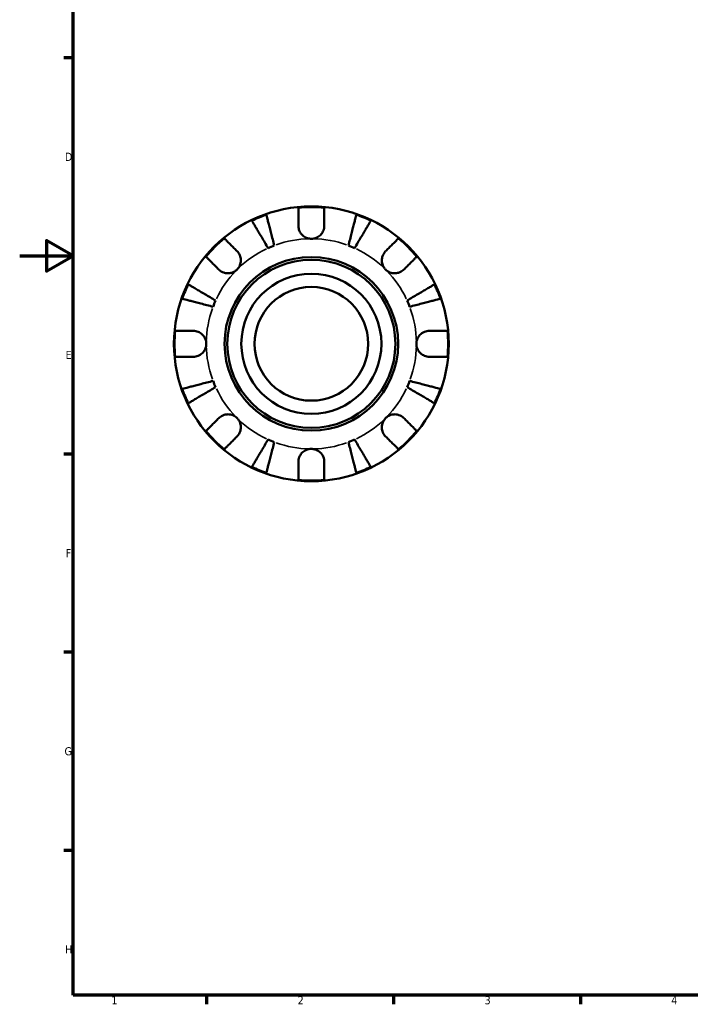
# Model space of a CAD drawing. Header units: millimetres. Extents: x 0 to 903, y 0 to 771.
# Tile 1 of 5: x 0 to 251, y 17 to 386. Entities that reach past the tile are written whole.
import ezdxf

# ---------------------------------------------------------------- set-up
doc = ezdxf.new("R2010")
doc.units = ezdxf.units.MM
for name, color, linetype, lineweight in [('Border (ANSI)', 7, 'Continuous', 70), ('Visible (ANSI)', 7, 'Continuous', 50), ('Visible Narrow (ANSI)', 7, 'Continuous', 35)]:
    doc.layers.add(name, color=color, linetype=linetype, lineweight=lineweight)
doc.styles.add('Note Text (ANSI)', font='tahoma.ttf')

# ---------------------------------------------------------------- blocks, each defined once
blk = doc.blocks.new('Borders Default Border')
at = {"layer": 'Border (ANSI)'}
for p, q in [((20, 371.25), (16.55, 371.25)), ((20, 222.75), (16.55, 222.75)), ((20, 148.5), (16.55, 148.5)), ((20, 74.25), (16.55, 74.25)), ((70.08, 20), (70.08, 16.55)), ((140.17, 20), (140.17, 16.55)), ((210.25, 20), (210.25, 16.55))]:
    blk.add_line(p, q, dxfattribs=at)
at = {"layer": 'Border (ANSI)', "flags": 128}
for points in [[(20, 20), (20, 574), (821, 574), (821, 20), (20, 20)], [(0, 297), (20, 297), (10, 302.77), (10, 291.23), (20, 297)]]:
    blk.add_lwpolyline(points, dxfattribs=at)
at = {"layer": 'Border (ANSI)', "color": 230, "true_color": 0xff0080, "char_height": 3.05, "attachment_point": 7, "style": 'Note Text (ANSI)'}
for s, insert in [('D', (16.96, 332.6)), ('E', (17.21, 258.35)), ('F', (17.29, 184.1)), ('G', (16.81, 109.79)), ('H', (16.97, 35.6)), ('1', (34.35, 16.55)), ('2', (104.2, 16.55)), ('3', (174.26, 16.49)), ('4', (244.23, 16.55))]:
    blk.add_mtext(s, dxfattribs=dict(at, insert=insert))

msp = doc.modelspace()

# ---------------------------------------------------------------- linework, layer by layer
at = {"layer": 'Visible (ANSI)'}
for radius in [51.5, 32.53, 31.5, 26.25, 21.301]:
    msp.add_circle((109.331, 264.055), radius, dxfattribs=at)
for radius, start, end in [(51.255, 84.57027, 95.42973), (51.255, 109.23324, 115.76676), (51.255, 64.23324, 70.76676), (51.255, 129.57027, 140.42973), (51.255, 39.57027, 50.42973), (39.375, 110.66622, 114.33378), (39.375, 65.66622, 69.33378), (51.255, 154.23324, 160.76676), (51.255, 19.23324, 25.76676), (39.375, 155.66622, 159.33378), (39.375, 20.66622, 24.33378), (51.255, 174.57027, 185.42973), (51.255, 354.57027, 5.42973), (39.375, 200.66622, 204.33378), (39.375, 335.66622, 339.33378), (51.255, 199.23324, 205.76676), (51.255, 334.23324, 340.76676), (51.255, 219.57027, 230.42973), (51.255, 309.57027, 320.42973), (39.375, 245.66622, 249.33378), (39.375, 290.66622, 294.33378), (51.255, 244.23324, 250.76676), (51.255, 289.23324, 295.76676), (51.255, 264.57027, 275.42973)]:
    msp.add_arc((109.331, 264.055), radius, start, end, dxfattribs=at)
for points, knots in [([(104.481, 308.28), (104.481, 308.83), (104.481, 309.39), (104.481, 310.602), (104.481, 311.236), (104.481, 312.298), (104.481, 312.825), (104.481, 313.734), (104.481, 314.116), (104.481, 314.682), (104.481, 314.921), (104.481, 315.08)], [5.9143146, 5.9143146, 5.9143146, 5.9143146, 6.0897305, 6.0897305, 6.3151304, 6.3151304, 6.5397196, 6.5397196, 6.7643088, 6.7643088, 6.9824261, 6.9824261, 6.9824261, 6.9824261]), ([(114.181, 315.08), (114.181, 314.921), (114.181, 314.682), (114.181, 314.116), (114.181, 313.734), (114.181, 312.825), (114.181, 312.298), (114.181, 311.236), (114.181, 310.602), (114.181, 309.39), (114.181, 308.83), (114.181, 308.28)], [0.2300371, 0.2300371, 0.2300371, 0.2300371, 0.4481544, 0.4481544, 0.6727436, 0.6727436, 0.8973328, 0.8973328, 1.1227327, 1.1227327, 1.2981486, 1.2981486, 1.2981486, 1.2981486]), ([(93.106, 299.932), (92.724, 300.581), (92.306, 301.29), (91.488, 302.679), (91.088, 303.358), (90.382, 304.556), (90.012, 305.185), (89.321, 306.358), (89, 306.903), (88.461, 307.818), (88.194, 308.271), (87.733, 309.054), (87.539, 309.383), (87.252, 309.87), (87.131, 310.077), (87.05, 310.214)], [5.4054322, 5.4054322, 5.4054322, 5.4054322, 5.6314379, 5.6314379, 5.8574437, 5.8574437, 6.0826169, 6.0826169, 6.3077901, 6.3077901, 6.5323479, 6.5323479, 6.7569058, 6.7569058, 6.9752088, 6.9752088, 6.9752088, 6.9752088]), ([(92.447, 312.449), (92.486, 312.295), (92.546, 312.063), (92.688, 311.516), (92.784, 311.146), (93.011, 310.267), (93.143, 309.757), (93.409, 308.73), (93.567, 308.117), (93.908, 306.798), (94.091, 306.092), (94.439, 304.746), (94.636, 303.983), (95.04, 302.422), (95.246, 301.626), (95.434, 300.897)], [0.2300349, 0.2300349, 0.2300349, 0.2300349, 0.4483378, 0.4483378, 0.6728957, 0.6728957, 0.8974535, 0.8974535, 1.1226267, 1.1226267, 1.3478, 1.3478, 1.5738057, 1.5738057, 1.7998115, 1.7998115, 1.7998115, 1.7998115]), ([(123.227, 300.897), (123.416, 301.626), (123.622, 302.422), (124.025, 303.983), (124.223, 304.746), (124.571, 306.092), (124.753, 306.798), (125.094, 308.117), (125.253, 308.73), (125.519, 309.757), (125.65, 310.267), (125.878, 311.146), (125.973, 311.516), (126.115, 312.063), (126.175, 312.295), (126.215, 312.449)], [5.4054322, 5.4054322, 5.4054322, 5.4054322, 5.6314379, 5.6314379, 5.8574437, 5.8574437, 6.0826169, 6.0826169, 6.3077901, 6.3077901, 6.5323479, 6.5323479, 6.7569058, 6.7569058, 6.9752088, 6.9752088, 6.9752088, 6.9752088]), ([(131.612, 310.214), (131.531, 310.077), (131.409, 309.87), (131.122, 309.383), (130.928, 309.054), (130.467, 308.271), (130.2, 307.818), (129.662, 306.903), (129.341, 306.358), (128.649, 305.185), (128.279, 304.556), (127.574, 303.358), (127.173, 302.679), (126.355, 301.29), (125.938, 300.581), (125.555, 299.932)], [0.2300349, 0.2300349, 0.2300349, 0.2300349, 0.4483378, 0.4483378, 0.6728957, 0.6728957, 0.8974535, 0.8974535, 1.1226267, 1.1226267, 1.3478, 1.3478, 1.5738057, 1.5738057, 1.7998115, 1.7998115, 1.7998115, 1.7998115]), ([(109.331, 303.43), (108.845, 303.43), (108.363, 303.503), (107.378, 303.807), (106.888, 304.055), (106.05, 304.674), (105.699, 305.028), (105.158, 305.771), (104.957, 306.143), (104.713, 306.776), (104.64, 307.023), (104.539, 307.496), (104.508, 307.721), (104.485, 308.057), (104.481, 308.169), (104.481, 308.28)], [0, 0, 0, 0, 0.14558971, 0.14558971, 0.30930841, 0.30930841, 0.45830506, 0.45830506, 0.58735107, 0.58735107, 0.66775406, 0.66775406, 0.73999155, 0.73999155, 0.77632248, 0.77632248, 0.77632248, 0.77632248]), ([(114.181, 308.28), (114.181, 308.076), (114.168, 307.87), (114.112, 307.437), (114.067, 307.212), (113.926, 306.702), (113.82, 306.421), (113.443, 305.649), (113.112, 305.191), (112.27, 304.375), (111.759, 304.038), (110.607, 303.558), (109.973, 303.43), (109.331, 303.43)], [-0.78516465, -0.78516465, -0.78516465, -0.78516465, -0.71674204, -0.71674204, -0.64259311, -0.64259311, -0.54817339, -0.54817339, -0.37584493, -0.37584493, -0.19265918, -0.19265918, 0, 0, 0, 0]), ([(76.68, 303.565), (76.793, 303.452), (76.962, 303.283), (77.362, 302.883), (77.632, 302.613), (78.275, 301.97), (78.647, 301.597), (79.398, 300.846), (79.846, 300.398), (80.704, 299.541), (81.1, 299.145), (81.488, 298.756)], [0.2300371, 0.2300371, 0.2300371, 0.2300371, 0.4481544, 0.4481544, 0.6727436, 0.6727436, 0.8973328, 0.8973328, 1.1227327, 1.1227327, 1.2981486, 1.2981486, 1.2981486, 1.2981486]), ([(137.173, 298.756), (137.562, 299.145), (137.958, 299.541), (138.815, 300.398), (139.263, 300.846), (140.014, 301.597), (140.387, 301.97), (141.029, 302.613), (141.299, 302.883), (141.699, 303.283), (141.869, 303.452), (141.981, 303.565)], [5.9143146, 5.9143146, 5.9143146, 5.9143146, 6.0897305, 6.0897305, 6.3151304, 6.3151304, 6.5397196, 6.5397196, 6.7643088, 6.7643088, 6.9824261, 6.9824261, 6.9824261, 6.9824261]), ([(74.629, 291.898), (74.241, 292.286), (73.845, 292.682), (72.987, 293.539), (72.54, 293.987), (71.788, 294.738), (71.416, 295.111), (70.773, 295.754), (70.503, 296.024), (70.103, 296.424), (69.934, 296.593), (69.821, 296.706)], [5.9143146, 5.9143146, 5.9143146, 5.9143146, 6.0897305, 6.0897305, 6.3151304, 6.3151304, 6.5397196, 6.5397196, 6.7643088, 6.7643088, 6.9824261, 6.9824261, 6.9824261, 6.9824261]), ([(81.488, 298.756), (81.57, 298.674), (81.65, 298.589), (81.929, 298.266), (82.112, 298.01), (82.44, 297.435), (82.581, 297.115), (82.838, 296.295), (82.915, 295.787), (82.901, 294.659), (82.778, 294.052), (82.301, 292.89), (81.942, 292.351), (81.488, 291.898)], [-0.78090098, -0.78090098, -0.78090098, -0.78090098, -0.74249641, -0.74249641, -0.64168011, -0.64168011, -0.53308797, -0.53308797, -0.37727943, -0.37727943, -0.19250343, -0.19250343, 0, 0, 0, 0]), ([(137.173, 291.898), (136.905, 292.166), (136.669, 292.464), (136.258, 293.133), (136.09, 293.503), (135.813, 294.396), (135.741, 294.922), (135.767, 295.952), (135.857, 296.444), (136.131, 297.235), (136.275, 297.542), (136.613, 298.104), (136.803, 298.358), (137.065, 298.646), (137.118, 298.702), (137.173, 298.756)], [0, 0, 0, 0, 0.11375655, 0.11375655, 0.23538098, 0.23538098, 0.39430899, 0.39430899, 0.54630686, 0.54630686, 0.65204055, 0.65204055, 0.75381821, 0.75381821, 0.77933795, 0.77933795, 0.77933795, 0.77933795]), ([(148.84, 296.706), (148.728, 296.593), (148.558, 296.424), (148.158, 296.024), (147.888, 295.754), (147.245, 295.111), (146.873, 294.738), (146.122, 293.987), (145.674, 293.539), (144.816, 292.682), (144.421, 292.286), (144.032, 291.898)], [0.2300371, 0.2300371, 0.2300371, 0.2300371, 0.4481544, 0.4481544, 0.6727436, 0.6727436, 0.8973328, 0.8973328, 1.1227327, 1.1227327, 1.2981486, 1.2981486, 1.2981486, 1.2981486]), ([(81.488, 291.898), (81.22, 291.629), (80.922, 291.394), (80.253, 290.983), (79.883, 290.815), (78.99, 290.538), (78.464, 290.465), (77.434, 290.491), (76.941, 290.582), (76.151, 290.855), (75.844, 291), (75.282, 291.338), (75.028, 291.528), (74.74, 291.789), (74.684, 291.843), (74.629, 291.898)], [0, 0, 0, 0, 0.11375655, 0.11375655, 0.23538098, 0.23538098, 0.39430899, 0.39430899, 0.54630686, 0.54630686, 0.65204055, 0.65204055, 0.75381821, 0.75381821, 0.77933795, 0.77933795, 0.77933795, 0.77933795]), ([(144.032, 291.898), (143.95, 291.816), (143.864, 291.736), (143.542, 291.457), (143.286, 291.274), (142.71, 290.945), (142.391, 290.805), (141.571, 290.548), (141.062, 290.471), (139.934, 290.484), (139.327, 290.607), (138.166, 291.085), (137.627, 291.444), (137.173, 291.898)], [-0.78090098, -0.78090098, -0.78090098, -0.78090098, -0.74249641, -0.74249641, -0.64168011, -0.64168011, -0.53308797, -0.53308797, -0.37727943, -0.37727943, -0.19250343, -0.19250343, 0, 0, 0, 0]), ([(63.172, 286.336), (63.309, 286.255), (63.515, 286.134), (64.003, 285.847), (64.332, 285.653), (65.114, 285.192), (65.568, 284.925), (66.483, 284.386), (67.028, 284.065), (68.201, 283.374), (68.83, 283.003), (70.027, 282.298), (70.707, 281.898), (72.096, 281.08), (72.805, 280.662), (73.454, 280.28)], [0.2300349, 0.2300349, 0.2300349, 0.2300349, 0.4483378, 0.4483378, 0.6728957, 0.6728957, 0.8974535, 0.8974535, 1.1226267, 1.1226267, 1.3478, 1.3478, 1.5738057, 1.5738057, 1.7998115, 1.7998115, 1.7998115, 1.7998115]), ([(145.208, 280.28), (145.857, 280.662), (146.566, 281.08), (147.954, 281.898), (148.634, 282.298), (149.832, 283.003), (150.46, 283.374), (151.634, 284.065), (152.179, 284.386), (153.093, 284.925), (153.547, 285.192), (154.33, 285.653), (154.658, 285.847), (155.146, 286.134), (155.352, 286.255), (155.49, 286.336)], [5.4054322, 5.4054322, 5.4054322, 5.4054322, 5.6314379, 5.6314379, 5.8574437, 5.8574437, 6.0826169, 6.0826169, 6.3077901, 6.3077901, 6.5323479, 6.5323479, 6.7569058, 6.7569058, 6.9752088, 6.9752088, 6.9752088, 6.9752088]), ([(72.489, 277.952), (71.76, 278.14), (70.963, 278.346), (69.403, 278.75), (68.639, 278.947), (67.294, 279.295), (66.588, 279.478), (65.269, 279.819), (64.656, 279.977), (63.629, 280.243), (63.119, 280.375), (62.24, 280.602), (61.87, 280.698), (61.322, 280.84), (61.091, 280.899), (60.936, 280.939)], [5.4054322, 5.4054322, 5.4054322, 5.4054322, 5.6314379, 5.6314379, 5.8574437, 5.8574437, 6.0826169, 6.0826169, 6.3077901, 6.3077901, 6.5323479, 6.5323479, 6.7569058, 6.7569058, 6.9752088, 6.9752088, 6.9752088, 6.9752088]), ([(157.725, 280.939), (157.571, 280.899), (157.339, 280.84), (156.791, 280.698), (156.422, 280.602), (155.542, 280.375), (155.032, 280.243), (154.005, 279.977), (153.393, 279.819), (152.074, 279.478), (151.368, 279.295), (150.022, 278.947), (149.258, 278.75), (147.698, 278.346), (146.901, 278.14), (146.172, 277.952)], [0.2300349, 0.2300349, 0.2300349, 0.2300349, 0.4483378, 0.4483378, 0.6728957, 0.6728957, 0.8974535, 0.8974535, 1.1226267, 1.1226267, 1.3478, 1.3478, 1.5738057, 1.5738057, 1.7998115, 1.7998115, 1.7998115, 1.7998115]), ([(58.306, 268.905), (58.465, 268.905), (58.704, 268.905), (59.27, 268.905), (59.652, 268.905), (60.561, 268.905), (61.088, 268.905), (62.15, 268.905), (62.784, 268.905), (63.996, 268.905), (64.556, 268.905), (65.106, 268.905)], [0.2300371, 0.2300371, 0.2300371, 0.2300371, 0.4481544, 0.4481544, 0.6727436, 0.6727436, 0.8973328, 0.8973328, 1.1227327, 1.1227327, 1.2981486, 1.2981486, 1.2981486, 1.2981486]), ([(65.106, 268.905), (65.258, 268.905), (65.411, 268.898), (65.844, 268.857), (66.124, 268.806), (66.717, 268.641), (67.027, 268.521), (67.787, 268.13), (68.212, 267.817), (69.006, 267.002), (69.346, 266.487), (69.829, 265.331), (69.956, 264.696), (69.956, 264.055)], [-0.77507703, -0.77507703, -0.77507703, -0.77507703, -0.72560399, -0.72560399, -0.63594265, -0.63594265, -0.53365641, -0.53365641, -0.3753162, -0.3753162, -0.19216783, -0.19216783, 0, 0, 0, 0]), ([(148.706, 264.055), (148.706, 264.491), (148.764, 264.924), (149.007, 265.806), (149.202, 266.246), (149.791, 267.175), (150.219, 267.628), (151.056, 268.232), (151.42, 268.429), (152.08, 268.685), (152.365, 268.766), (152.946, 268.876), (153.239, 268.903), (153.537, 268.905), (153.546, 268.905), (153.556, 268.905)], [-3.37535926, -3.37535926, -3.37535926, -3.37535926, -3.24472064, -3.24472064, -3.10081281, -3.10081281, -2.91318515, -2.91318515, -2.78540812, -2.78540812, -2.69094331, -2.69094331, -2.59427293, -2.59427293, -2.59108226, -2.59108226, -2.59108226, -2.59108226]), ([(153.556, 268.905), (154.106, 268.905), (154.665, 268.905), (155.878, 268.905), (156.511, 268.905), (157.573, 268.905), (158.1, 268.905), (159.009, 268.905), (159.391, 268.905), (159.957, 268.905), (160.197, 268.905), (160.356, 268.905)], [5.9143146, 5.9143146, 5.9143146, 5.9143146, 6.0897305, 6.0897305, 6.3151304, 6.3151304, 6.5397196, 6.5397196, 6.7643088, 6.7643088, 6.9824261, 6.9824261, 6.9824261, 6.9824261]), ([(69.956, 264.055), (69.956, 263.62), (69.897, 263.186), (69.654, 262.304), (69.459, 261.864), (68.871, 260.935), (68.442, 260.482), (67.605, 259.878), (67.241, 259.682), (66.582, 259.425), (66.296, 259.344), (65.716, 259.234), (65.423, 259.207), (65.125, 259.205), (65.115, 259.205), (65.106, 259.205)], [-3.37535926, -3.37535926, -3.37535926, -3.37535926, -3.24472064, -3.24472064, -3.10081281, -3.10081281, -2.91318515, -2.91318515, -2.78540812, -2.78540812, -2.69094331, -2.69094331, -2.59427293, -2.59427293, -2.59108226, -2.59108226, -2.59108226, -2.59108226]), ([(153.556, 259.205), (153.404, 259.205), (153.25, 259.212), (152.817, 259.254), (152.538, 259.305), (151.944, 259.469), (151.634, 259.589), (150.874, 259.981), (150.45, 260.293), (149.655, 261.109), (149.315, 261.623), (148.833, 262.78), (148.706, 263.415), (148.706, 264.055)], [-0.77507703, -0.77507703, -0.77507703, -0.77507703, -0.72560399, -0.72560399, -0.63594265, -0.63594265, -0.53365641, -0.53365641, -0.3753162, -0.3753162, -0.19216783, -0.19216783, 0, 0, 0, 0]), ([(65.106, 259.205), (64.556, 259.205), (63.996, 259.205), (62.784, 259.205), (62.15, 259.205), (61.088, 259.205), (60.561, 259.205), (59.652, 259.205), (59.27, 259.205), (58.704, 259.205), (58.465, 259.205), (58.306, 259.205)], [5.9143146, 5.9143146, 5.9143146, 5.9143146, 6.0897305, 6.0897305, 6.3151304, 6.3151304, 6.5397196, 6.5397196, 6.7643088, 6.7643088, 6.9824261, 6.9824261, 6.9824261, 6.9824261]), ([(160.356, 259.205), (160.197, 259.205), (159.957, 259.205), (159.391, 259.205), (159.009, 259.205), (158.1, 259.205), (157.573, 259.205), (156.511, 259.205), (155.878, 259.205), (154.665, 259.205), (154.106, 259.205), (153.556, 259.205)], [0.2300371, 0.2300371, 0.2300371, 0.2300371, 0.4481544, 0.4481544, 0.6727436, 0.6727436, 0.8973328, 0.8973328, 1.1227327, 1.1227327, 1.2981486, 1.2981486, 1.2981486, 1.2981486]), ([(60.936, 247.171), (61.091, 247.211), (61.322, 247.271), (61.87, 247.413), (62.24, 247.508), (63.119, 247.736), (63.629, 247.867), (64.656, 248.133), (65.269, 248.291), (66.588, 248.633), (67.294, 248.815), (68.639, 249.163), (69.403, 249.361), (70.963, 249.764), (71.76, 249.97), (72.489, 250.159)], [0.2300349, 0.2300349, 0.2300349, 0.2300349, 0.4483378, 0.4483378, 0.6728957, 0.6728957, 0.8974535, 0.8974535, 1.1226267, 1.1226267, 1.3478, 1.3478, 1.5738057, 1.5738057, 1.7998115, 1.7998115, 1.7998115, 1.7998115]), ([(73.454, 247.831), (72.805, 247.448), (72.096, 247.031), (70.707, 246.213), (70.027, 245.812), (68.83, 245.107), (68.201, 244.737), (67.028, 244.045), (66.483, 243.724), (65.568, 243.186), (65.114, 242.918), (64.332, 242.457), (64.003, 242.264), (63.515, 241.977), (63.309, 241.855), (63.172, 241.774)], [5.4054322, 5.4054322, 5.4054322, 5.4054322, 5.6314379, 5.6314379, 5.8574437, 5.8574437, 6.0826169, 6.0826169, 6.3077901, 6.3077901, 6.5323479, 6.5323479, 6.7569058, 6.7569058, 6.9752088, 6.9752088, 6.9752088, 6.9752088]), ([(155.49, 241.774), (155.352, 241.855), (155.146, 241.977), (154.658, 242.264), (154.33, 242.457), (153.547, 242.918), (153.093, 243.186), (152.179, 243.724), (151.634, 244.045), (150.46, 244.737), (149.832, 245.107), (148.634, 245.812), (147.954, 246.213), (146.566, 247.031), (145.857, 247.448), (145.208, 247.831)], [0.2300349, 0.2300349, 0.2300349, 0.2300349, 0.4483378, 0.4483378, 0.6728957, 0.6728957, 0.8974535, 0.8974535, 1.1226267, 1.1226267, 1.3478, 1.3478, 1.5738057, 1.5738057, 1.7998115, 1.7998115, 1.7998115, 1.7998115]), ([(146.172, 250.159), (146.901, 249.97), (147.698, 249.764), (149.258, 249.361), (150.022, 249.163), (151.368, 248.815), (152.074, 248.633), (153.393, 248.291), (154.005, 248.133), (155.032, 247.867), (155.542, 247.736), (156.422, 247.508), (156.791, 247.413), (157.339, 247.271), (157.571, 247.211), (157.725, 247.171)], [5.4054322, 5.4054322, 5.4054322, 5.4054322, 5.6314379, 5.6314379, 5.8574437, 5.8574437, 6.0826169, 6.0826169, 6.3077901, 6.3077901, 6.5323479, 6.5323479, 6.7569058, 6.7569058, 6.9752088, 6.9752088, 6.9752088, 6.9752088]), ([(69.821, 231.405), (69.934, 231.517), (70.103, 231.686), (70.503, 232.087), (70.773, 232.357), (71.416, 232.999), (71.788, 233.372), (72.54, 234.123), (72.987, 234.571), (73.845, 235.428), (74.241, 235.824), (74.629, 236.213)], [0.2300371, 0.2300371, 0.2300371, 0.2300371, 0.4481544, 0.4481544, 0.6727436, 0.6727436, 0.8973328, 0.8973328, 1.1227327, 1.1227327, 1.2981486, 1.2981486, 1.2981486, 1.2981486]), ([(74.629, 236.213), (74.711, 236.295), (74.797, 236.375), (75.12, 236.654), (75.376, 236.836), (75.951, 237.165), (76.27, 237.305), (77.091, 237.563), (77.599, 237.639), (78.727, 237.626), (79.334, 237.503), (80.496, 237.025), (81.035, 236.667), (81.488, 236.213)], [-0.78090098, -0.78090098, -0.78090098, -0.78090098, -0.74249641, -0.74249641, -0.64168011, -0.64168011, -0.53308797, -0.53308797, -0.37727943, -0.37727943, -0.19250343, -0.19250343, 0, 0, 0, 0]), ([(81.488, 236.213), (81.757, 235.945), (81.992, 235.646), (82.403, 234.978), (82.571, 234.607), (82.848, 233.715), (82.921, 233.188), (82.895, 232.158), (82.804, 231.666), (82.531, 230.875), (82.386, 230.568), (82.048, 230.006), (81.858, 229.753), (81.597, 229.465), (81.543, 229.409), (81.488, 229.354)], [0, 0, 0, 0, 0.11375655, 0.11375655, 0.23538098, 0.23538098, 0.39430899, 0.39430899, 0.54630686, 0.54630686, 0.65204055, 0.65204055, 0.75381821, 0.75381821, 0.77933795, 0.77933795, 0.77933795, 0.77933795]), ([(137.173, 229.354), (137.091, 229.436), (137.011, 229.521), (136.732, 229.844), (136.55, 230.1), (136.221, 230.676), (136.08, 230.995), (135.823, 231.815), (135.747, 232.324), (135.76, 233.452), (135.883, 234.059), (136.36, 235.22), (136.719, 235.759), (137.173, 236.213)], [-0.78090098, -0.78090098, -0.78090098, -0.78090098, -0.74249641, -0.74249641, -0.64168011, -0.64168011, -0.53308797, -0.53308797, -0.37727943, -0.37727943, -0.19250343, -0.19250343, 0, 0, 0, 0]), ([(137.173, 236.213), (137.441, 236.481), (137.74, 236.717), (138.408, 237.128), (138.779, 237.296), (139.671, 237.572), (140.198, 237.645), (141.228, 237.619), (141.72, 237.529), (142.511, 237.255), (142.818, 237.111), (143.38, 236.773), (143.633, 236.583), (143.921, 236.321), (143.977, 236.267), (144.032, 236.213)], [0, 0, 0, 0, 0.11375655, 0.11375655, 0.23538098, 0.23538098, 0.39430899, 0.39430899, 0.54630686, 0.54630686, 0.65204055, 0.65204055, 0.75381821, 0.75381821, 0.77933795, 0.77933795, 0.77933795, 0.77933795]), ([(144.032, 236.213), (144.421, 235.824), (144.816, 235.428), (145.674, 234.571), (146.122, 234.123), (146.873, 233.372), (147.245, 232.999), (147.888, 232.357), (148.158, 232.087), (148.558, 231.686), (148.728, 231.517), (148.84, 231.405)], [5.9143146, 5.9143146, 5.9143146, 5.9143146, 6.0897305, 6.0897305, 6.3151304, 6.3151304, 6.5397196, 6.5397196, 6.7643088, 6.7643088, 6.9824261, 6.9824261, 6.9824261, 6.9824261]), ([(81.488, 229.354), (81.1, 228.965), (80.704, 228.569), (79.846, 227.712), (79.398, 227.264), (78.647, 226.513), (78.275, 226.14), (77.632, 225.498), (77.362, 225.228), (76.962, 224.828), (76.793, 224.658), (76.68, 224.546)], [5.9143146, 5.9143146, 5.9143146, 5.9143146, 6.0897305, 6.0897305, 6.3151304, 6.3151304, 6.5397196, 6.5397196, 6.7643088, 6.7643088, 6.9824261, 6.9824261, 6.9824261, 6.9824261]), ([(141.981, 224.546), (141.869, 224.658), (141.699, 224.828), (141.299, 225.228), (141.029, 225.498), (140.387, 226.14), (140.014, 226.513), (139.263, 227.264), (138.815, 227.712), (137.958, 228.569), (137.562, 228.965), (137.173, 229.354)], [0.2300371, 0.2300371, 0.2300371, 0.2300371, 0.4481544, 0.4481544, 0.6727436, 0.6727436, 0.8973328, 0.8973328, 1.1227327, 1.1227327, 1.2981486, 1.2981486, 1.2981486, 1.2981486]), ([(87.05, 217.896), (87.131, 218.034), (87.252, 218.24), (87.539, 218.727), (87.733, 219.056), (88.194, 219.839), (88.461, 220.293), (89, 221.207), (89.321, 221.752), (90.012, 222.926), (90.382, 223.554), (91.088, 224.752), (91.488, 225.432), (92.306, 226.82), (92.724, 227.529), (93.106, 228.178)], [0.2300349, 0.2300349, 0.2300349, 0.2300349, 0.4483378, 0.4483378, 0.6728957, 0.6728957, 0.8974535, 0.8974535, 1.1226267, 1.1226267, 1.3478, 1.3478, 1.5738057, 1.5738057, 1.7998115, 1.7998115, 1.7998115, 1.7998115]), ([(95.434, 227.214), (95.246, 226.485), (95.04, 225.688), (94.636, 224.128), (94.439, 223.364), (94.091, 222.018), (93.908, 221.312), (93.567, 219.993), (93.409, 219.381), (93.143, 218.353), (93.011, 217.844), (92.784, 216.964), (92.688, 216.595), (92.546, 216.047), (92.486, 215.815), (92.447, 215.661)], [5.4054322, 5.4054322, 5.4054322, 5.4054322, 5.6314379, 5.6314379, 5.8574437, 5.8574437, 6.0826169, 6.0826169, 6.3077901, 6.3077901, 6.5323479, 6.5323479, 6.7569058, 6.7569058, 6.9752088, 6.9752088, 6.9752088, 6.9752088]), ([(126.215, 215.661), (126.175, 215.815), (126.115, 216.047), (125.973, 216.595), (125.878, 216.964), (125.65, 217.844), (125.519, 218.353), (125.253, 219.381), (125.094, 219.993), (124.753, 221.312), (124.571, 222.018), (124.223, 223.364), (124.025, 224.128), (123.622, 225.688), (123.416, 226.485), (123.227, 227.214)], [0.2300349, 0.2300349, 0.2300349, 0.2300349, 0.4483378, 0.4483378, 0.6728957, 0.6728957, 0.8974535, 0.8974535, 1.1226267, 1.1226267, 1.3478, 1.3478, 1.5738057, 1.5738057, 1.7998115, 1.7998115, 1.7998115, 1.7998115]), ([(125.555, 228.178), (125.938, 227.529), (126.355, 226.82), (127.173, 225.432), (127.574, 224.752), (128.279, 223.554), (128.649, 222.926), (129.341, 221.752), (129.662, 221.207), (130.2, 220.293), (130.467, 219.839), (130.928, 219.056), (131.122, 218.727), (131.409, 218.24), (131.531, 218.034), (131.612, 217.896)], [5.4054322, 5.4054322, 5.4054322, 5.4054322, 5.6314379, 5.6314379, 5.8574437, 5.8574437, 6.0826169, 6.0826169, 6.3077901, 6.3077901, 6.5323479, 6.5323479, 6.7569058, 6.7569058, 6.9752088, 6.9752088, 6.9752088, 6.9752088]), ([(104.481, 219.83), (104.481, 219.982), (104.488, 220.136), (104.529, 220.569), (104.58, 220.848), (104.745, 221.442), (104.865, 221.752), (105.256, 222.512), (105.568, 222.936), (106.384, 223.731), (106.899, 224.071), (108.055, 224.553), (108.69, 224.68), (109.331, 224.68)], [-0.77507703, -0.77507703, -0.77507703, -0.77507703, -0.72560399, -0.72560399, -0.63594265, -0.63594265, -0.53365641, -0.53365641, -0.3753162, -0.3753162, -0.19216783, -0.19216783, 0, 0, 0, 0]), ([(109.331, 224.68), (109.766, 224.68), (110.2, 224.622), (111.082, 224.378), (111.521, 224.183), (112.451, 223.595), (112.904, 223.167), (113.508, 222.33), (113.704, 221.966), (113.96, 221.306), (114.041, 221.021), (114.151, 220.44), (114.179, 220.147), (114.181, 219.849), (114.181, 219.84), (114.181, 219.83)], [-3.37535926, -3.37535926, -3.37535926, -3.37535926, -3.24472064, -3.24472064, -3.10081281, -3.10081281, -2.91318515, -2.91318515, -2.78540812, -2.78540812, -2.69094331, -2.69094331, -2.59427293, -2.59427293, -2.59108226, -2.59108226, -2.59108226, -2.59108226]), ([(104.481, 213.03), (104.481, 213.189), (104.481, 213.429), (104.481, 213.995), (104.481, 214.377), (104.481, 215.286), (104.481, 215.812), (104.481, 216.875), (104.481, 217.508), (104.481, 218.721), (104.481, 219.28), (104.481, 219.83)], [0.2300371, 0.2300371, 0.2300371, 0.2300371, 0.4481544, 0.4481544, 0.6727436, 0.6727436, 0.8973328, 0.8973328, 1.1227327, 1.1227327, 1.2981486, 1.2981486, 1.2981486, 1.2981486]), ([(114.181, 219.83), (114.181, 219.28), (114.181, 218.721), (114.181, 217.508), (114.181, 216.875), (114.181, 215.812), (114.181, 215.286), (114.181, 214.377), (114.181, 213.995), (114.181, 213.429), (114.181, 213.189), (114.181, 213.03)], [5.9143146, 5.9143146, 5.9143146, 5.9143146, 6.0897305, 6.0897305, 6.3151304, 6.3151304, 6.5397196, 6.5397196, 6.7643088, 6.7643088, 6.9824261, 6.9824261, 6.9824261, 6.9824261])]:
    msp.add_open_spline(points, degree=3, knots=knots, dxfattribs=at)
at = {"layer": 'Visible Narrow (ANSI)'}
for start, end in [(91.03331, 109.63291), (70.36709, 88.96669), (115.36709, 133.96669), (46.03331, 64.63291), (136.03331, 154.63291), (25.36709, 43.96669), (160.36709, 178.96669), (1.03331, 19.63291), (181.03331, 199.63291), (340.36709, 358.96669), (205.36709, 223.96669), (316.03331, 334.63291), (226.03331, 244.63291), (295.36709, 313.96669), (250.36709, 268.96669), (271.03331, 289.63291)]:
    msp.add_arc((109.331, 264.055), 39.375, start, end, dxfattribs=at)

# ---------------------------------------------------------------- block references
msp.add_blockref('Borders Default Border', (0, 0))

doc.saveas('drawing.dxf')
